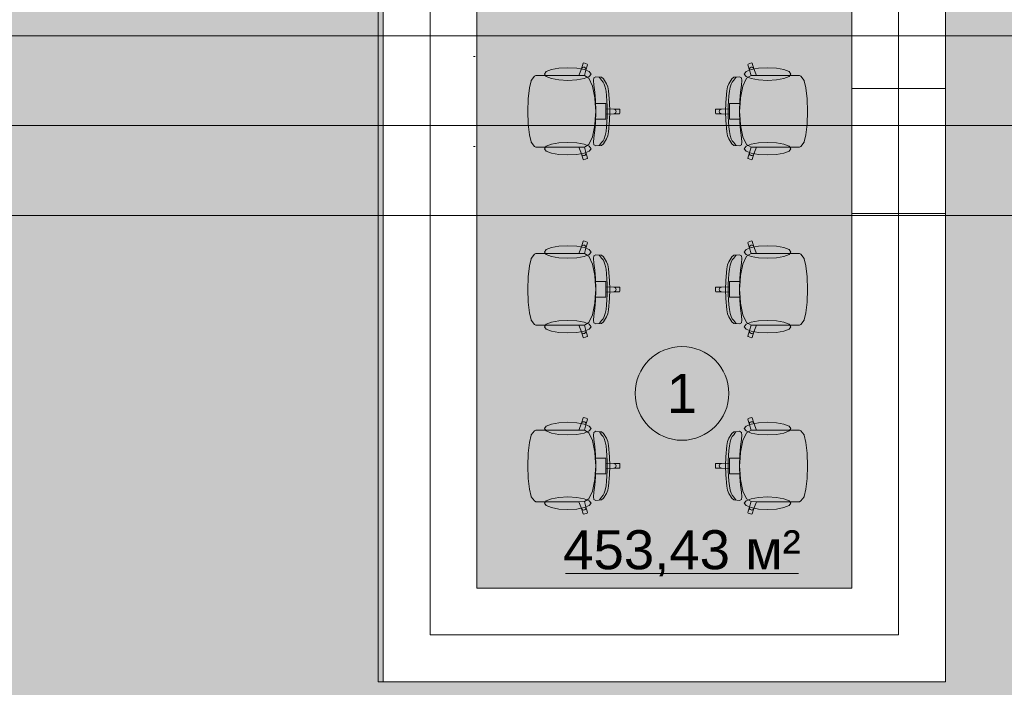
# Model space of a CAD drawing. Header units: millimetres. Extents: x 0 to 1184, y 0 to 836.
# Tile 32 of 256: x 267 to 330, y 324 to 366. Entities that reach past the tile are written whole.
import ezdxf
from ezdxf.xclip import XClip

# ---------------------------------------------------------------- set-up
doc = ezdxf.new("R2010")
doc.units = ezdxf.units.MM
doc.header["$MEASUREMENT"] = 0
doc.header["$XCLIPFRAME"] = 0
doc.linetypes.add('Wipeout_Contour', pattern=[1000, 0, -1000])
for name, color, linetype in [('Интерьер - конструкции мебели', 7, 'Continuous'), ('Интерьер - Мебель', 7, 'Continuous'), ('Элемент Модели - Зона', 7, 'Continuous'), ('Элемент Модели - Оси', 7, 'Continuous')]:
    doc.layers.add(name, color=color, linetype=linetype)
doc.styles.add('СГЕНЕРИР_СТИЛЬ_3', font='txt')

# ---------------------------------------------------------------- blocks, each defined once
blk = doc.blocks.new('Чертеж_4_4', base_point=(-278.479, 89.564))
at = {"layer": 'Элемент Модели - Зона', "linetype": 'Continuous', "lineweight": 0, "true_color": 0xf7e7a8}
h = blk.add_hatch(color=41, dxfattribs=at)
h.paths.add_polyline_path([(83.021, 364.939), (82.621, 364.939), (82.621, 272.564), (174.521, 272.564), (399.569, 272.564), (399.569, 320.394), (438.381, 359.205), (438.522, 359.064), (438.722, 359.064), (438.722, 359.264), (438.322, 359.264), (438.322, 359.901), (399.569, 398.655), (399.569, 426.459), (378.069, 426.459), (378.069, 450.364), (354.521, 450.364), (354.521, 446.564), (348.521, 446.564), (348.521, 450.364), (264.521, 450.364), (264.521, 446.564), (263.969, 446.564), (263.969, 435.544), (228.342, 399.917), (174.521, 399.917), (174.521, 366.064), (174.521, 364.939), (174.521, 360.064), (168.521, 360.064), (168.521, 364.939), (89.021, 364.939), (89.021, 360.064), (83.021, 360.064)])
h.paths.add_polyline_path([(89.021, 353.064), (83.021, 353.064), (83.021, 359.064), (89.021, 359.064)], flags=0)
h.paths.add_polyline_path([(168.521, 353.064), (168.521, 359.064), (174.521, 359.064), (174.521, 353.064)], flags=0)
h.paths.add_polyline_path([(258.521, 366.064), (264.521, 366.064), (264.521, 360.064), (258.521, 360.064)], flags=0)
h.paths.add_polyline_path([(264.521, 353.064), (258.521, 353.064), (258.521, 359.064), (264.521, 359.064)], flags=0)
h.paths.add_polyline_path([(354.521, 353.064), (348.521, 353.064), (348.521, 359.064), (354.521, 359.064)], flags=0)
h.paths.add_polyline_path([(348.521, 360.064), (348.521, 366.064), (354.521, 366.064), (354.521, 360.064)], flags=0)
at = {"layer": 'Интерьер - конструкции мебели', "color": 7, "linetype": 'Continuous', "lineweight": 15, "flags": 128}
blk.add_lwpolyline([(325.964, 408.564), (289.644, 408.564), (289.644, 323.943), (325.964, 323.943), (325.964, 353.814), (325.964, 365.314)], close=True, dxfattribs=at)
at = {"layer": 'Интерьер - Мебель', "color": 7, "linetype": 'Continuous', "lineweight": 15}
for p, q in [((302.5, 362.766), (302.657, 363.2)), ((302.657, 363.2), (302.771, 363.554)), ((302.657, 363.2), (302.685, 363.251)), ((302.685, 363.251), (302.731, 363.288)), ((302.731, 363.288), (302.787, 363.304)), ((302.771, 363.554), (302.808, 363.574)), ((302.787, 363.304), (302.845, 363.297)), ((302.808, 363.574), (303.036, 363.499)), ((302.845, 363.297), (302.896, 363.268)), ((302.896, 363.268), (302.932, 363.222)), ((302.932, 363.222), (302.948, 363.165)), ((303.055, 363.461), (302.941, 363.107)), ((302.948, 363.165), (302.941, 363.107)), ((303.036, 363.499), (303.055, 363.461)), ((313.325, 363.499), (313.305, 363.461)), ((313.305, 363.461), (313.419, 363.107)), ((313.552, 363.574), (313.325, 363.499)), ((313.428, 363.222), (313.413, 363.165)), ((313.413, 363.165), (313.419, 363.107)), ((313.465, 363.268), (313.428, 363.222)), ((313.516, 363.297), (313.465, 363.268)), ((313.573, 363.304), (313.516, 363.297)), ((313.59, 363.554), (313.552, 363.574)), ((313.63, 363.288), (313.573, 363.304)), ((313.704, 363.2), (313.59, 363.554)), ((313.675, 363.251), (313.63, 363.288)), ((313.704, 363.2), (313.675, 363.251)), ((313.861, 362.766), (313.704, 363.2)), ((299.44, 362.453), (299.652, 362.721)), ((299.652, 362.721), (299.738, 362.766)), ((299.738, 362.766), (300.048, 362.766)), ((300.048, 362.766), (300.409, 362.766)), ((300.409, 362.766), (302.5, 362.766)), ((302.844, 362.765), (302.5, 362.766)), ((302.842, 362.766), (302.844, 362.765)), ((302.941, 363.107), (302.844, 362.765)), ((302.844, 362.765), (303.123, 362.592)), ((303.123, 362.592), (303.361, 362.095)), ((303.428, 362.448), (303.458, 362.62)), ((303.458, 362.62), (303.574, 362.687)), ((303.574, 362.687), (303.935, 362.655)), ((303.829, 362.624), (303.803, 362.661)), ((303.881, 362.561), (303.829, 362.624)), ((303.942, 362.471), (303.881, 362.561)), ((303.935, 362.655), (304.067, 362.549)), ((304.067, 362.549), (304.267, 362.239)), ((312.294, 362.549), (312.093, 362.239)), ((312.426, 362.655), (312.294, 362.549)), ((312.418, 362.471), (312.48, 362.561)), ((312.787, 362.687), (312.426, 362.655)), ((312.48, 362.561), (312.531, 362.624)), ((312.531, 362.624), (312.558, 362.661)), ((312.902, 362.62), (312.787, 362.687)), ((312.933, 362.448), (312.902, 362.62)), ((313.238, 362.592), (313, 362.095)), ((313.516, 362.765), (313.238, 362.592)), ((313.419, 363.107), (313.516, 362.765)), ((313.518, 362.766), (313.516, 362.765)), ((313.516, 362.765), (313.861, 362.766)), ((315.952, 362.766), (313.861, 362.766)), ((316.313, 362.766), (315.952, 362.766)), ((316.623, 362.766), (316.313, 362.766)), ((316.709, 362.721), (316.623, 362.766)), ((316.921, 362.453), (316.709, 362.721)), ((299.253, 361.284), (299.324, 361.972)), ((299.324, 361.972), (299.431, 362.431)), ((299.431, 362.431), (299.44, 362.453)), ((303.361, 362.095), (303.52, 361.351)), ((303.454, 362.159), (303.428, 362.448)), ((303.512, 361.706), (303.454, 362.159)), ((304.043, 362.354), (303.942, 362.471)), ((304.12, 362.222), (304.043, 362.354)), ((304.182, 362.018), (304.12, 362.222)), ((304.232, 361.759), (304.182, 362.018)), ((304.267, 362.239), (304.34, 362.039)), ((304.34, 362.039), (304.388, 361.781)), ((312.021, 362.039), (311.973, 361.781)), ((312.093, 362.239), (312.021, 362.039)), ((312.129, 361.759), (312.178, 362.018)), ((312.178, 362.018), (312.241, 362.222)), ((312.241, 362.222), (312.318, 362.354)), ((312.318, 362.354), (312.418, 362.471)), ((313, 362.095), (312.841, 361.351)), ((312.849, 361.706), (312.907, 362.159)), ((312.907, 362.159), (312.933, 362.448)), ((316.929, 362.431), (316.921, 362.453)), ((317.036, 361.972), (316.929, 362.431)), ((317.108, 361.284), (317.036, 361.972)), ((299.227, 360.474), (299.252, 361.274)), ((299.252, 361.274), (299.253, 361.284)), ((303.559, 361.196), (303.512, 361.706)), ((303.52, 361.351), (303.543, 360.977)), ((304.269, 361.459), (304.232, 361.759)), ((304.294, 361.134), (304.269, 361.459)), ((304.388, 361.781), (304.458, 361.049)), ((311.973, 361.781), (311.903, 361.049)), ((312.066, 361.134), (312.092, 361.459)), ((312.092, 361.459), (312.129, 361.759)), ((312.802, 361.196), (312.849, 361.706)), ((312.841, 361.351), (312.817, 360.977)), ((317.109, 361.274), (317.108, 361.284)), ((317.134, 360.474), (317.109, 361.274)), ((303.543, 360.977), (303.575, 360.474)), ((303.543, 360.977), (303.93, 360.977)), ((303.582, 360.474), (303.559, 361.196)), ((303.93, 360.977), (304.23, 360.977)), ((304.23, 360.977), (304.23, 360.642)), ((304.23, 360.642), (304.23, 360.474)), ((304.23, 360.642), (304.728, 360.624)), ((304.309, 360.801), (304.294, 361.134)), ((304.313, 360.474), (304.309, 360.801)), ((304.458, 361.049), (304.479, 360.474)), ((304.728, 360.624), (304.785, 360.613)), ((304.728, 360.624), (305.097, 360.624)), ((305.097, 360.624), (305.127, 360.594)), ((311.263, 360.624), (311.234, 360.594)), ((311.632, 360.624), (311.263, 360.624)), ((311.632, 360.624), (311.575, 360.613)), ((312.131, 360.642), (311.632, 360.624)), ((311.903, 361.049), (311.881, 360.474)), ((312.047, 360.474), (312.052, 360.801)), ((312.052, 360.801), (312.066, 361.134)), ((312.43, 360.977), (312.131, 360.977)), ((312.131, 360.977), (312.131, 360.642)), ((312.131, 360.642), (312.131, 360.474)), ((312.817, 360.977), (312.43, 360.977)), ((312.779, 360.474), (312.802, 361.196)), ((312.817, 360.977), (312.785, 360.474)), ((299.227, 360.474), (299.252, 359.673)), ((303.543, 359.97), (303.575, 360.474)), ((303.582, 360.474), (303.559, 359.751)), ((304.23, 360.305), (304.23, 360.474)), ((304.23, 360.305), (304.728, 360.323)), ((304.23, 359.97), (304.23, 360.305)), ((304.309, 360.146), (304.294, 359.813)), ((304.313, 360.474), (304.309, 360.146)), ((304.458, 359.899), (304.479, 360.474)), ((304.728, 360.323), (304.785, 360.334)), ((304.728, 360.323), (305.097, 360.323)), ((304.785, 360.613), (304.834, 360.58)), ((304.785, 360.334), (304.834, 360.367)), ((304.834, 360.58), (304.866, 360.531)), ((304.834, 360.367), (304.866, 360.416)), ((304.866, 360.531), (304.878, 360.474)), ((304.866, 360.416), (304.878, 360.474)), ((305.097, 360.323), (305.127, 360.353)), ((305.127, 360.594), (305.127, 360.474)), ((305.127, 360.353), (305.127, 360.474)), ((311.234, 360.594), (311.234, 360.474)), ((311.234, 360.353), (311.234, 360.474)), ((311.263, 360.323), (311.234, 360.353)), ((311.632, 360.323), (311.263, 360.323)), ((311.494, 360.531), (311.483, 360.474)), ((311.494, 360.416), (311.483, 360.474)), ((311.527, 360.58), (311.494, 360.531)), ((311.527, 360.367), (311.494, 360.416)), ((311.575, 360.613), (311.527, 360.58)), ((311.575, 360.334), (311.527, 360.367)), ((311.632, 360.323), (311.575, 360.334)), ((312.131, 360.305), (311.632, 360.323)), ((311.903, 359.899), (311.881, 360.474)), ((312.047, 360.474), (312.052, 360.146)), ((312.052, 360.146), (312.066, 359.813)), ((312.131, 360.305), (312.131, 360.474)), ((312.131, 359.97), (312.131, 360.305)), ((312.779, 360.474), (312.802, 359.751)), ((312.817, 359.97), (312.785, 360.474)), ((317.134, 360.474), (317.109, 359.673)), ((299.252, 359.673), (299.253, 359.663)), ((299.253, 359.663), (299.324, 358.975)), ((303.361, 358.852), (303.52, 359.596)), ((303.559, 359.751), (303.512, 359.241)), ((303.52, 359.596), (303.543, 359.97)), ((303.543, 359.97), (303.93, 359.97)), ((303.93, 359.97), (304.23, 359.97)), ((304.269, 359.488), (304.232, 359.188)), ((304.294, 359.813), (304.269, 359.488)), ((304.388, 359.166), (304.458, 359.899)), ((311.973, 359.166), (311.903, 359.899)), ((312.066, 359.813), (312.092, 359.488)), ((312.092, 359.488), (312.129, 359.188)), ((312.43, 359.97), (312.131, 359.97)), ((312.817, 359.97), (312.43, 359.97)), ((312.802, 359.751), (312.849, 359.241)), ((312.841, 359.596), (312.817, 359.97)), ((313, 358.852), (312.841, 359.596)), ((317.108, 359.663), (317.036, 358.975)), ((317.109, 359.673), (317.108, 359.663)), ((299.324, 358.975), (299.431, 358.516)), ((303.123, 358.355), (303.361, 358.852)), ((303.454, 358.788), (303.428, 358.499)), ((303.512, 359.241), (303.454, 358.788)), ((304.182, 358.929), (304.12, 358.725)), ((304.232, 359.188), (304.182, 358.929)), ((304.267, 358.708), (304.34, 358.908)), ((304.34, 358.908), (304.388, 359.166)), ((312.021, 358.908), (311.973, 359.166)), ((312.093, 358.708), (312.021, 358.908)), ((312.129, 359.188), (312.178, 358.929)), ((312.178, 358.929), (312.241, 358.725)), ((312.849, 359.241), (312.907, 358.788)), ((312.907, 358.788), (312.933, 358.499)), ((313.238, 358.355), (313, 358.852)), ((317.036, 358.975), (316.929, 358.516)), ((299.431, 358.516), (299.44, 358.494)), ((299.44, 358.494), (299.652, 358.226)), ((299.652, 358.226), (299.738, 358.181)), ((299.738, 358.181), (300.048, 358.181)), ((300.048, 358.181), (300.409, 358.181)), ((300.409, 358.181), (302.5, 358.181)), ((302.844, 358.182), (302.5, 358.181)), ((302.5, 358.181), (302.657, 357.747)), ((302.842, 358.181), (302.844, 358.182)), ((302.844, 358.182), (303.123, 358.355)), ((302.941, 357.84), (302.844, 358.182)), ((303.428, 358.499), (303.458, 358.327)), ((303.458, 358.327), (303.574, 358.26)), ((303.574, 358.26), (303.935, 358.293)), ((303.829, 358.323), (303.803, 358.286)), ((303.881, 358.386), (303.829, 358.323)), ((303.942, 358.476), (303.881, 358.386)), ((303.935, 358.293), (304.067, 358.398)), ((304.043, 358.593), (303.942, 358.476)), ((304.12, 358.725), (304.043, 358.593)), ((304.067, 358.398), (304.267, 358.708)), ((312.294, 358.398), (312.093, 358.708)), ((312.241, 358.725), (312.318, 358.593)), ((312.426, 358.293), (312.294, 358.398)), ((312.318, 358.593), (312.418, 358.476)), ((312.418, 358.476), (312.48, 358.386)), ((312.787, 358.26), (312.426, 358.293)), ((312.48, 358.386), (312.531, 358.323)), ((312.531, 358.323), (312.558, 358.286)), ((312.902, 358.327), (312.787, 358.26)), ((312.933, 358.499), (312.902, 358.327)), ((313.516, 358.182), (313.238, 358.355)), ((313.419, 357.84), (313.516, 358.182)), ((313.518, 358.181), (313.516, 358.182)), ((313.516, 358.182), (313.861, 358.181)), ((313.861, 358.181), (313.704, 357.747)), ((315.952, 358.181), (313.861, 358.181)), ((316.313, 358.181), (315.952, 358.181)), ((316.623, 358.181), (316.313, 358.181)), ((316.709, 358.226), (316.623, 358.181)), ((316.921, 358.494), (316.709, 358.226)), ((316.929, 358.516), (316.921, 358.494)), ((302.657, 357.747), (302.685, 357.696)), ((302.657, 357.747), (302.771, 357.393)), ((302.685, 357.696), (302.731, 357.659)), ((302.731, 357.659), (302.787, 357.643)), ((302.787, 357.643), (302.845, 357.65)), ((302.845, 357.65), (302.896, 357.679)), ((302.896, 357.679), (302.932, 357.725)), ((302.932, 357.725), (302.948, 357.782)), ((302.948, 357.782), (302.941, 357.84)), ((303.055, 357.486), (302.941, 357.84)), ((303.036, 357.448), (303.055, 357.486)), ((313.305, 357.486), (313.419, 357.84)), ((313.325, 357.448), (313.305, 357.486)), ((313.413, 357.782), (313.419, 357.84)), ((313.428, 357.725), (313.413, 357.782)), ((313.465, 357.679), (313.428, 357.725)), ((313.516, 357.65), (313.465, 357.679)), ((313.573, 357.643), (313.516, 357.65)), ((313.63, 357.659), (313.573, 357.643)), ((313.704, 357.747), (313.59, 357.393)), ((313.675, 357.696), (313.63, 357.659)), ((313.704, 357.747), (313.675, 357.696)), ((302.771, 357.393), (302.808, 357.374)), ((302.808, 357.374), (303.036, 357.448)), ((313.552, 357.374), (313.325, 357.448)), ((313.59, 357.393), (313.552, 357.374)), ((302.5, 351.368), (302.657, 351.802)), ((302.657, 351.802), (302.771, 352.156)), ((302.657, 351.802), (302.685, 351.853)), ((302.685, 351.853), (302.731, 351.89)), ((302.731, 351.89), (302.787, 351.906)), ((302.771, 352.156), (302.808, 352.175)), ((302.787, 351.906), (302.845, 351.899)), ((302.808, 352.175), (303.036, 352.101)), ((302.845, 351.899), (302.896, 351.87)), ((302.896, 351.87), (302.932, 351.824)), ((302.932, 351.824), (302.948, 351.767)), ((303.055, 352.063), (302.941, 351.709)), ((303.036, 352.101), (303.055, 352.063)), ((313.325, 352.101), (313.305, 352.063)), ((313.305, 352.063), (313.419, 351.709)), ((313.552, 352.175), (313.325, 352.101)), ((313.428, 351.824), (313.413, 351.767)), ((313.465, 351.87), (313.428, 351.824)), ((313.516, 351.899), (313.465, 351.87)), ((313.573, 351.906), (313.516, 351.899)), ((313.59, 352.156), (313.552, 352.175)), ((313.63, 351.89), (313.573, 351.906)), ((313.704, 351.802), (313.59, 352.156)), ((313.675, 351.853), (313.63, 351.89)), ((313.704, 351.802), (313.675, 351.853)), ((313.861, 351.368), (313.704, 351.802)), ((299.44, 351.055), (299.652, 351.323)), ((299.652, 351.323), (299.738, 351.368)), ((299.738, 351.368), (300.048, 351.368)), ((300.048, 351.368), (300.409, 351.368)), ((300.409, 351.368), (302.5, 351.368)), ((302.844, 351.367), (302.5, 351.368)), ((302.842, 351.368), (302.844, 351.367)), ((302.941, 351.709), (302.844, 351.367)), ((302.844, 351.367), (303.123, 351.194)), ((302.948, 351.767), (302.941, 351.709)), ((303.123, 351.194), (303.361, 350.697)), ((303.428, 351.05), (303.458, 351.222)), ((303.458, 351.222), (303.574, 351.289)), ((303.574, 351.289), (303.935, 351.256)), ((303.829, 351.225), (303.803, 351.263)), ((303.881, 351.163), (303.829, 351.225)), ((303.935, 351.256), (304.067, 351.151)), ((312.426, 351.256), (312.294, 351.151)), ((312.787, 351.289), (312.426, 351.256)), ((312.48, 351.163), (312.531, 351.225)), ((312.531, 351.225), (312.558, 351.263)), ((312.902, 351.222), (312.787, 351.289)), ((312.933, 351.05), (312.902, 351.222)), ((313.238, 351.194), (313, 350.697)), ((313.516, 351.367), (313.238, 351.194)), ((313.413, 351.767), (313.419, 351.709)), ((313.419, 351.709), (313.516, 351.367)), ((313.518, 351.368), (313.516, 351.367)), ((313.516, 351.367), (313.861, 351.368)), ((315.952, 351.368), (313.861, 351.368)), ((316.313, 351.368), (315.952, 351.368)), ((316.623, 351.368), (316.313, 351.368)), ((316.709, 351.323), (316.623, 351.368)), ((316.921, 351.055), (316.709, 351.323)), ((299.253, 349.886), (299.324, 350.574)), ((299.324, 350.574), (299.431, 351.033)), ((299.431, 351.033), (299.44, 351.055)), ((303.361, 350.697), (303.52, 349.953)), ((303.454, 350.761), (303.428, 351.05)), ((303.512, 350.308), (303.454, 350.761)), ((303.942, 351.073), (303.881, 351.163)), ((304.043, 350.956), (303.942, 351.073)), ((304.12, 350.824), (304.043, 350.956)), ((304.067, 351.151), (304.267, 350.841)), ((304.182, 350.62), (304.12, 350.824)), ((304.232, 350.361), (304.182, 350.62)), ((304.267, 350.841), (304.34, 350.641)), ((304.34, 350.641), (304.388, 350.382)), ((312.021, 350.641), (311.973, 350.382)), ((312.093, 350.841), (312.021, 350.641)), ((312.294, 351.151), (312.093, 350.841)), ((312.129, 350.361), (312.178, 350.62)), ((312.178, 350.62), (312.241, 350.824)), ((312.241, 350.824), (312.318, 350.956)), ((312.318, 350.956), (312.418, 351.073)), ((312.418, 351.073), (312.48, 351.163)), ((313, 350.697), (312.841, 349.953)), ((312.849, 350.308), (312.907, 350.761)), ((312.907, 350.761), (312.933, 351.05)), ((316.929, 351.033), (316.921, 351.055)), ((317.036, 350.574), (316.929, 351.033)), ((317.108, 349.886), (317.036, 350.574)), ((303.559, 349.798), (303.512, 350.308)), ((303.52, 349.953), (303.543, 349.578)), ((304.269, 350.061), (304.232, 350.361)), ((304.294, 349.736), (304.269, 350.061)), ((304.388, 350.382), (304.458, 349.65)), ((311.973, 350.382), (311.903, 349.65)), ((312.066, 349.736), (312.092, 350.061)), ((312.092, 350.061), (312.129, 350.361)), ((312.802, 349.798), (312.849, 350.308)), ((312.841, 349.953), (312.817, 349.578)), ((299.227, 349.075), (299.252, 349.876)), ((299.252, 349.876), (299.253, 349.886)), ((303.543, 349.578), (303.575, 349.075)), ((303.543, 349.578), (303.93, 349.578)), ((303.582, 349.075), (303.559, 349.798)), ((303.93, 349.578), (304.23, 349.578)), ((304.23, 349.578), (304.23, 349.244)), ((304.309, 349.403), (304.294, 349.736)), ((304.313, 349.075), (304.309, 349.403)), ((304.458, 349.65), (304.479, 349.075)), ((311.903, 349.65), (311.881, 349.075)), ((312.047, 349.075), (312.052, 349.403)), ((312.052, 349.403), (312.066, 349.736)), ((312.43, 349.578), (312.131, 349.578)), ((312.131, 349.578), (312.131, 349.244)), ((312.817, 349.578), (312.43, 349.578)), ((312.779, 349.075), (312.802, 349.798)), ((312.817, 349.578), (312.785, 349.075)), ((317.109, 349.876), (317.108, 349.886)), ((317.134, 349.075), (317.109, 349.876)), ((299.227, 349.075), (299.252, 348.275)), ((303.543, 348.572), (303.575, 349.075)), ((303.582, 349.075), (303.559, 348.352)), ((304.23, 349.244), (304.23, 349.075)), ((304.23, 349.244), (304.728, 349.226)), ((304.23, 348.906), (304.23, 349.075)), ((304.23, 348.906), (304.728, 348.924)), ((304.23, 348.572), (304.23, 348.906)), ((304.309, 348.748), (304.294, 348.414)), ((304.313, 349.075), (304.309, 348.748)), ((304.458, 348.5), (304.479, 349.075)), ((304.728, 349.226), (304.785, 349.215)), ((304.728, 349.226), (305.097, 349.226)), ((304.728, 348.924), (304.785, 348.936)), ((304.728, 348.924), (305.097, 348.924)), ((304.785, 349.215), (304.834, 349.182)), ((304.785, 348.936), (304.834, 348.969)), ((304.834, 349.182), (304.866, 349.133)), ((304.834, 348.969), (304.866, 349.018)), ((304.866, 349.133), (304.878, 349.075)), ((304.866, 349.018), (304.878, 349.075)), ((305.097, 349.226), (305.127, 349.196)), ((305.097, 348.924), (305.127, 348.955)), ((305.127, 349.196), (305.127, 349.075)), ((305.127, 348.955), (305.127, 349.075)), ((311.263, 349.226), (311.234, 349.196)), ((311.234, 349.196), (311.234, 349.075)), ((311.234, 348.955), (311.234, 349.075)), ((311.263, 348.924), (311.234, 348.955)), ((311.632, 349.226), (311.263, 349.226)), ((311.632, 348.924), (311.263, 348.924)), ((311.494, 349.133), (311.483, 349.075)), ((311.494, 349.018), (311.483, 349.075)), ((311.527, 349.182), (311.494, 349.133)), ((311.527, 348.969), (311.494, 349.018)), ((311.575, 349.215), (311.527, 349.182)), ((311.575, 348.936), (311.527, 348.969)), ((311.632, 349.226), (311.575, 349.215)), ((311.632, 348.924), (311.575, 348.936)), ((312.131, 349.244), (311.632, 349.226)), ((312.131, 348.906), (311.632, 348.924)), ((311.903, 348.5), (311.881, 349.075)), ((312.047, 349.075), (312.052, 348.748)), ((312.052, 348.748), (312.066, 348.414)), ((312.131, 349.244), (312.131, 349.075)), ((312.131, 348.906), (312.131, 349.075)), ((312.131, 348.572), (312.131, 348.906)), ((312.779, 349.075), (312.802, 348.352)), ((312.817, 348.572), (312.785, 349.075)), ((317.134, 349.075), (317.109, 348.275)), ((299.252, 348.275), (299.253, 348.264)), ((299.253, 348.264), (299.324, 347.577)), ((303.361, 347.454), (303.52, 348.198)), ((303.559, 348.352), (303.512, 347.843)), ((303.52, 348.198), (303.543, 348.572)), ((303.543, 348.572), (303.93, 348.572)), ((303.93, 348.572), (304.23, 348.572)), ((304.269, 348.09), (304.232, 347.79)), ((304.294, 348.414), (304.269, 348.09)), ((304.388, 347.768), (304.458, 348.5)), ((311.973, 347.768), (311.903, 348.5)), ((312.066, 348.414), (312.092, 348.09)), ((312.092, 348.09), (312.129, 347.79)), ((312.43, 348.572), (312.131, 348.572)), ((312.817, 348.572), (312.43, 348.572)), ((312.802, 348.352), (312.849, 347.843)), ((312.841, 348.198), (312.817, 348.572)), ((313, 347.454), (312.841, 348.198)), ((317.108, 348.264), (317.036, 347.577)), ((317.109, 348.275), (317.108, 348.264)), ((299.324, 347.577), (299.431, 347.117)), ((303.123, 346.957), (303.361, 347.454)), ((303.454, 347.39), (303.428, 347.101)), ((303.512, 347.843), (303.454, 347.39)), ((304.182, 347.531), (304.12, 347.327)), ((304.232, 347.79), (304.182, 347.531)), ((304.267, 347.31), (304.34, 347.509)), ((304.34, 347.509), (304.388, 347.768)), ((312.021, 347.509), (311.973, 347.768)), ((312.093, 347.31), (312.021, 347.509)), ((312.129, 347.79), (312.178, 347.531)), ((312.178, 347.531), (312.241, 347.327)), ((312.849, 347.843), (312.907, 347.39)), ((312.907, 347.39), (312.933, 347.101)), ((313.238, 346.957), (313, 347.454)), ((317.036, 347.577), (316.929, 347.117)), ((299.431, 347.117), (299.44, 347.096)), ((299.44, 347.096), (299.652, 346.828)), ((299.652, 346.828), (299.738, 346.783)), ((299.738, 346.783), (300.048, 346.783)), ((300.048, 346.783), (300.409, 346.783)), ((300.409, 346.783), (302.5, 346.783)), ((302.844, 346.784), (302.5, 346.783)), ((302.5, 346.783), (302.657, 346.349)), ((302.842, 346.783), (302.844, 346.784)), ((302.844, 346.784), (303.123, 346.957)), ((302.941, 346.442), (302.844, 346.784)), ((303.428, 347.101), (303.458, 346.929)), ((303.458, 346.929), (303.574, 346.861)), ((303.574, 346.861), (303.935, 346.894)), ((303.829, 346.925), (303.803, 346.888)), ((303.881, 346.988), (303.829, 346.925)), ((303.942, 347.078), (303.881, 346.988)), ((303.935, 346.894), (304.067, 347)), ((304.043, 347.195), (303.942, 347.078)), ((304.12, 347.327), (304.043, 347.195)), ((304.067, 347), (304.267, 347.31)), ((312.294, 347), (312.093, 347.31)), ((312.241, 347.327), (312.318, 347.195)), ((312.426, 346.894), (312.294, 347)), ((312.318, 347.195), (312.418, 347.078)), ((312.418, 347.078), (312.48, 346.988)), ((312.787, 346.861), (312.426, 346.894)), ((312.48, 346.988), (312.531, 346.925)), ((312.531, 346.925), (312.558, 346.888)), ((312.902, 346.929), (312.787, 346.861)), ((312.933, 347.101), (312.902, 346.929)), ((313.516, 346.784), (313.238, 346.957)), ((313.419, 346.442), (313.516, 346.784)), ((313.518, 346.783), (313.516, 346.784)), ((313.516, 346.784), (313.861, 346.783)), ((313.861, 346.783), (313.704, 346.349)), ((315.952, 346.783), (313.861, 346.783)), ((316.313, 346.783), (315.952, 346.783)), ((316.623, 346.783), (316.313, 346.783)), ((316.709, 346.828), (316.623, 346.783)), ((316.921, 347.096), (316.709, 346.828)), ((316.929, 347.117), (316.921, 347.096)), ((302.657, 346.349), (302.685, 346.297)), ((302.657, 346.349), (302.771, 345.995)), ((302.685, 346.297), (302.731, 346.261)), ((302.731, 346.261), (302.787, 346.245)), ((302.787, 346.245), (302.845, 346.252)), ((302.845, 346.252), (302.896, 346.281)), ((302.896, 346.281), (302.932, 346.327)), ((302.932, 346.327), (302.948, 346.384)), ((302.948, 346.384), (302.941, 346.442)), ((303.055, 346.088), (302.941, 346.442)), ((313.305, 346.088), (313.419, 346.442)), ((313.413, 346.384), (313.419, 346.442)), ((313.428, 346.327), (313.413, 346.384)), ((313.465, 346.281), (313.428, 346.327)), ((313.516, 346.252), (313.465, 346.281)), ((313.573, 346.245), (313.516, 346.252)), ((313.63, 346.261), (313.573, 346.245)), ((313.704, 346.349), (313.59, 345.995)), ((313.675, 346.297), (313.63, 346.261)), ((313.704, 346.349), (313.675, 346.297)), ((302.771, 345.995), (302.808, 345.975)), ((302.808, 345.975), (303.036, 346.05)), ((303.036, 346.05), (303.055, 346.088)), ((313.325, 346.05), (313.305, 346.088)), ((313.552, 345.975), (313.325, 346.05)), ((313.59, 345.995), (313.552, 345.975)), ((302.5, 340.064), (302.657, 340.497)), ((302.657, 340.497), (302.771, 340.851)), ((302.657, 340.497), (302.685, 340.549)), ((302.685, 340.549), (302.731, 340.585)), ((302.731, 340.585), (302.787, 340.601)), ((302.771, 340.851), (302.808, 340.871)), ((302.787, 340.601), (302.845, 340.594)), ((302.808, 340.871), (303.036, 340.796)), ((302.845, 340.594), (302.896, 340.566)), ((302.896, 340.566), (302.932, 340.519)), ((302.932, 340.519), (302.948, 340.463)), ((303.055, 340.758), (302.941, 340.404)), ((302.948, 340.463), (302.941, 340.404)), ((303.036, 340.796), (303.055, 340.758)), ((313.325, 340.796), (313.305, 340.758)), ((313.305, 340.758), (313.419, 340.404)), ((313.552, 340.871), (313.325, 340.796)), ((313.428, 340.519), (313.413, 340.463)), ((313.413, 340.463), (313.419, 340.404)), ((313.465, 340.566), (313.428, 340.519)), ((313.516, 340.594), (313.465, 340.566)), ((313.573, 340.601), (313.516, 340.594)), ((313.59, 340.851), (313.552, 340.871)), ((313.63, 340.585), (313.573, 340.601)), ((313.704, 340.497), (313.59, 340.851)), ((313.675, 340.549), (313.63, 340.585)), ((313.704, 340.497), (313.675, 340.549)), ((313.861, 340.064), (313.704, 340.497)), ((299.44, 339.75), (299.652, 340.018)), ((299.652, 340.018), (299.738, 340.064)), ((299.738, 340.064), (300.048, 340.064)), ((300.048, 340.064), (300.409, 340.064)), ((300.409, 340.064), (302.5, 340.064)), ((302.844, 340.062), (302.5, 340.064)), ((302.842, 340.064), (302.844, 340.062)), ((302.941, 340.404), (302.844, 340.062)), ((302.844, 340.062), (303.123, 339.889)), ((303.123, 339.889), (303.361, 339.392)), ((303.428, 339.745), (303.458, 339.918)), ((303.458, 339.918), (303.574, 339.985)), ((303.574, 339.985), (303.935, 339.952)), ((303.829, 339.921), (303.803, 339.959)), ((303.881, 339.858), (303.829, 339.921)), ((303.942, 339.768), (303.881, 339.858)), ((303.935, 339.952), (304.067, 339.847)), ((304.067, 339.847), (304.267, 339.536)), ((312.294, 339.847), (312.093, 339.536)), ((312.426, 339.952), (312.294, 339.847)), ((312.418, 339.768), (312.48, 339.858)), ((312.787, 339.985), (312.426, 339.952)), ((312.48, 339.858), (312.531, 339.921)), ((312.531, 339.921), (312.558, 339.959)), ((312.902, 339.918), (312.787, 339.985)), ((312.933, 339.745), (312.902, 339.918)), ((313.238, 339.889), (313, 339.392)), ((313.516, 340.062), (313.238, 339.889)), ((313.419, 340.404), (313.516, 340.062)), ((313.518, 340.064), (313.516, 340.062)), ((313.516, 340.062), (313.861, 340.064)), ((315.952, 340.064), (313.861, 340.064)), ((316.313, 340.064), (315.952, 340.064)), ((316.623, 340.064), (316.313, 340.064)), ((316.709, 340.018), (316.623, 340.064)), ((316.921, 339.75), (316.709, 340.018)), ((299.253, 338.582), (299.324, 339.269)), ((299.324, 339.269), (299.431, 339.729)), ((299.431, 339.729), (299.44, 339.75)), ((303.361, 339.392), (303.52, 338.648)), ((303.454, 339.456), (303.428, 339.745)), ((303.512, 339.003), (303.454, 339.456)), ((304.043, 339.651), (303.942, 339.768)), ((304.12, 339.519), (304.043, 339.651)), ((304.182, 339.316), (304.12, 339.519)), ((304.232, 339.056), (304.182, 339.316)), ((304.267, 339.536), (304.34, 339.337)), ((304.34, 339.337), (304.388, 339.078)), ((312.021, 339.337), (311.973, 339.078)), ((312.093, 339.536), (312.021, 339.337)), ((312.129, 339.056), (312.178, 339.316)), ((312.178, 339.316), (312.241, 339.519)), ((312.241, 339.519), (312.318, 339.651)), ((312.318, 339.651), (312.418, 339.768)), ((313, 339.392), (312.841, 338.648)), ((312.849, 339.003), (312.907, 339.456)), ((312.907, 339.456), (312.933, 339.745)), ((316.929, 339.729), (316.921, 339.75)), ((317.036, 339.269), (316.929, 339.729)), ((317.108, 338.582), (317.036, 339.269)), ((299.227, 337.771), (299.252, 338.571)), ((299.252, 338.571), (299.253, 338.582)), ((303.559, 338.494), (303.512, 339.003)), ((303.52, 338.648), (303.543, 338.274)), ((304.269, 338.756), (304.232, 339.056)), ((304.294, 338.432), (304.269, 338.756)), ((304.388, 339.078), (304.458, 338.346)), ((311.973, 339.078), (311.903, 338.346)), ((312.066, 338.432), (312.092, 338.756)), ((312.092, 338.756), (312.129, 339.056)), ((312.802, 338.494), (312.849, 339.003)), ((312.841, 338.648), (312.817, 338.274)), ((317.109, 338.571), (317.108, 338.582)), ((317.134, 337.771), (317.109, 338.571)), ((303.543, 338.274), (303.575, 337.771)), ((303.543, 338.274), (303.93, 338.274)), ((303.582, 337.771), (303.559, 338.494)), ((303.93, 338.274), (304.23, 338.274)), ((304.23, 338.274), (304.23, 337.94)), ((304.23, 337.94), (304.23, 337.771)), ((304.23, 337.94), (304.728, 337.922)), ((304.309, 338.098), (304.294, 338.432)), ((304.313, 337.771), (304.309, 338.098)), ((304.458, 338.346), (304.479, 337.771)), ((312.131, 337.94), (311.632, 337.922)), ((311.903, 338.346), (311.881, 337.771)), ((312.047, 337.771), (312.052, 338.098)), ((312.052, 338.098), (312.066, 338.432)), ((312.43, 338.274), (312.131, 338.274)), ((312.131, 338.274), (312.131, 337.94)), ((312.131, 337.94), (312.131, 337.771)), ((312.817, 338.274), (312.43, 338.274)), ((312.779, 337.771), (312.802, 338.494)), ((312.817, 338.274), (312.785, 337.771)), ((299.227, 337.771), (299.252, 336.971)), ((303.543, 337.268), (303.575, 337.771)), ((303.582, 337.771), (303.559, 337.048)), ((304.23, 337.602), (304.23, 337.771)), ((304.23, 337.602), (304.728, 337.62)), ((304.23, 337.268), (304.23, 337.602)), ((304.309, 337.444), (304.294, 337.11)), ((304.313, 337.771), (304.309, 337.444)), ((304.458, 337.196), (304.479, 337.771)), ((304.728, 337.922), (304.785, 337.91)), ((304.728, 337.922), (305.097, 337.922)), ((304.728, 337.62), (304.785, 337.631)), ((304.728, 337.62), (305.097, 337.62)), ((304.785, 337.91), (304.834, 337.878)), ((304.785, 337.631), (304.834, 337.664)), ((304.834, 337.878), (304.866, 337.829)), ((304.834, 337.664), (304.866, 337.713)), ((304.866, 337.829), (304.878, 337.771)), ((304.866, 337.713), (304.878, 337.771)), ((305.097, 337.922), (305.127, 337.892)), ((305.097, 337.62), (305.127, 337.65)), ((305.127, 337.892), (305.127, 337.771)), ((305.127, 337.65), (305.127, 337.771)), ((311.263, 337.922), (311.234, 337.892)), ((311.234, 337.892), (311.234, 337.771)), ((311.234, 337.65), (311.234, 337.771)), ((311.263, 337.62), (311.234, 337.65)), ((311.632, 337.922), (311.263, 337.922)), ((311.632, 337.62), (311.263, 337.62)), ((311.494, 337.829), (311.483, 337.771)), ((311.494, 337.713), (311.483, 337.771)), ((311.527, 337.878), (311.494, 337.829)), ((311.527, 337.664), (311.494, 337.713)), ((311.575, 337.91), (311.527, 337.878)), ((311.575, 337.631), (311.527, 337.664)), ((311.632, 337.922), (311.575, 337.91)), ((311.632, 337.62), (311.575, 337.631)), ((312.131, 337.602), (311.632, 337.62)), ((311.903, 337.196), (311.881, 337.771)), ((312.047, 337.771), (312.052, 337.444)), ((312.052, 337.444), (312.066, 337.11)), ((312.131, 337.602), (312.131, 337.771)), ((312.131, 337.268), (312.131, 337.602)), ((312.779, 337.771), (312.802, 337.048)), ((312.817, 337.268), (312.785, 337.771)), ((317.134, 337.771), (317.109, 336.971)), ((299.252, 336.971), (299.253, 336.96)), ((299.253, 336.96), (299.324, 336.272)), ((303.361, 336.15), (303.52, 336.893)), ((303.559, 337.048), (303.512, 336.539)), ((303.52, 336.893), (303.543, 337.268)), ((303.543, 337.268), (303.93, 337.268)), ((303.93, 337.268), (304.23, 337.268)), ((304.269, 336.785), (304.232, 336.486)), ((304.294, 337.11), (304.269, 336.785)), ((304.388, 336.464), (304.458, 337.196)), ((311.973, 336.464), (311.903, 337.196)), ((312.066, 337.11), (312.092, 336.785)), ((312.092, 336.785), (312.129, 336.486)), ((312.43, 337.268), (312.131, 337.268)), ((312.817, 337.268), (312.43, 337.268)), ((312.802, 337.048), (312.849, 336.539)), ((312.841, 336.893), (312.817, 337.268)), ((313, 336.15), (312.841, 336.893)), ((317.108, 336.96), (317.036, 336.272)), ((317.109, 336.971), (317.108, 336.96)), ((299.324, 336.272), (299.431, 335.813)), ((303.123, 335.653), (303.361, 336.15)), ((303.454, 336.085), (303.428, 335.796)), ((303.512, 336.539), (303.454, 336.085)), ((304.182, 336.226), (304.12, 336.023)), ((304.232, 336.486), (304.182, 336.226)), ((304.267, 336.006), (304.34, 336.205)), ((304.34, 336.205), (304.388, 336.464)), ((312.021, 336.205), (311.973, 336.464)), ((312.093, 336.006), (312.021, 336.205)), ((312.129, 336.486), (312.178, 336.226)), ((312.178, 336.226), (312.241, 336.023)), ((312.849, 336.539), (312.907, 336.085)), ((312.907, 336.085), (312.933, 335.796)), ((313.238, 335.653), (313, 336.15)), ((317.036, 336.272), (316.929, 335.813)), ((299.431, 335.813), (299.44, 335.792)), ((299.44, 335.792), (299.652, 335.524)), ((299.652, 335.524), (299.738, 335.478)), ((299.738, 335.478), (300.048, 335.478)), ((300.048, 335.478), (300.409, 335.478)), ((300.409, 335.478), (302.5, 335.478)), ((302.844, 335.479), (302.5, 335.478)), ((302.5, 335.478), (302.657, 335.044)), ((302.842, 335.478), (302.844, 335.479)), ((302.844, 335.479), (303.123, 335.653)), ((302.941, 335.138), (302.844, 335.479)), ((303.428, 335.796), (303.458, 335.624)), ((303.458, 335.624), (303.574, 335.557)), ((303.574, 335.557), (303.935, 335.59)), ((303.829, 335.621), (303.803, 335.583)), ((303.881, 335.683), (303.829, 335.621)), ((303.942, 335.774), (303.881, 335.683)), ((303.935, 335.59), (304.067, 335.695)), ((304.043, 335.891), (303.942, 335.774)), ((304.12, 336.023), (304.043, 335.891)), ((304.067, 335.695), (304.267, 336.006)), ((312.294, 335.695), (312.093, 336.006)), ((312.241, 336.023), (312.318, 335.891)), ((312.426, 335.59), (312.294, 335.695)), ((312.318, 335.891), (312.418, 335.774)), ((312.418, 335.774), (312.48, 335.683)), ((312.787, 335.557), (312.426, 335.59)), ((312.48, 335.683), (312.531, 335.621)), ((312.531, 335.621), (312.558, 335.583)), ((312.902, 335.624), (312.787, 335.557)), ((312.933, 335.796), (312.902, 335.624)), ((313.516, 335.479), (313.238, 335.653)), ((313.419, 335.138), (313.516, 335.479)), ((313.518, 335.478), (313.516, 335.479)), ((313.516, 335.479), (313.861, 335.478)), ((313.861, 335.478), (313.704, 335.044)), ((315.952, 335.478), (313.861, 335.478)), ((316.313, 335.478), (315.952, 335.478)), ((316.623, 335.478), (316.313, 335.478)), ((316.709, 335.524), (316.623, 335.478)), ((316.921, 335.792), (316.709, 335.524)), ((316.929, 335.813), (316.921, 335.792)), ((302.657, 335.044), (302.685, 334.993)), ((302.657, 335.044), (302.771, 334.69)), ((302.685, 334.993), (302.731, 334.957)), ((302.731, 334.957), (302.787, 334.941)), ((302.787, 334.941), (302.845, 334.947)), ((302.845, 334.947), (302.896, 334.976)), ((302.896, 334.976), (302.932, 335.023)), ((302.932, 335.023), (302.948, 335.079)), ((302.948, 335.079), (302.941, 335.138)), ((303.055, 334.784), (302.941, 335.138)), ((303.036, 334.746), (303.055, 334.784)), ((313.305, 334.784), (313.419, 335.138)), ((313.325, 334.746), (313.305, 334.784)), ((313.413, 335.079), (313.419, 335.138)), ((313.428, 335.023), (313.413, 335.079)), ((313.465, 334.976), (313.428, 335.023)), ((313.516, 334.947), (313.465, 334.976)), ((313.573, 334.941), (313.516, 334.947)), ((313.63, 334.957), (313.573, 334.941)), ((313.704, 335.044), (313.59, 334.69)), ((313.675, 334.993), (313.63, 334.957)), ((313.704, 335.044), (313.675, 334.993)), ((302.771, 334.69), (302.808, 334.671)), ((302.808, 334.671), (303.036, 334.746)), ((313.552, 334.671), (313.325, 334.746)), ((313.59, 334.69), (313.552, 334.671))]:
    blk.add_line(p, q, dxfattribs=at)
at = {"layer": 'Интерьер - Мебель', "color": 7, "linetype": 'Continuous', "lineweight": 15, "flags": 128}
for points in [[(301.786, 363.266), (302.357, 363.235), (302.84, 363.148), (303.163, 363.018), (303.277, 362.864), (303.163, 362.71), (302.84, 362.579), (302.357, 362.492), (301.786, 362.461), (301.216, 362.492), (300.733, 362.579), (300.41, 362.71), (300.296, 362.864), (300.41, 363.018), (300.733, 363.148), (301.216, 363.235)], [(314.574, 363.266), (314.004, 363.235), (313.52, 363.148), (313.197, 363.018), (313.084, 362.864), (313.197, 362.71), (313.52, 362.579), (314.004, 362.492), (314.574, 362.461), (315.144, 362.492), (315.628, 362.579), (315.951, 362.71), (316.064, 362.864), (315.951, 363.018), (315.628, 363.148), (315.144, 363.235)], [(301.786, 357.681), (302.357, 357.712), (302.84, 357.799), (303.163, 357.929), (303.277, 358.083), (303.163, 358.237), (302.84, 358.368), (302.357, 358.455), (301.786, 358.486), (301.216, 358.455), (300.733, 358.368), (300.41, 358.237), (300.296, 358.083), (300.41, 357.929), (300.733, 357.799), (301.216, 357.712)], [(314.574, 357.681), (314.004, 357.712), (313.52, 357.799), (313.197, 357.929), (313.084, 358.083), (313.197, 358.237), (313.52, 358.368), (314.004, 358.455), (314.574, 358.486), (315.144, 358.455), (315.628, 358.368), (315.951, 358.237), (316.064, 358.083), (315.951, 357.929), (315.628, 357.799), (315.144, 357.712)], [(301.786, 351.868), (302.357, 351.837), (302.84, 351.75), (303.163, 351.619), (303.277, 351.465), (303.163, 351.311), (302.84, 351.181), (302.357, 351.093), (301.786, 351.063), (301.216, 351.093), (300.733, 351.181), (300.41, 351.311), (300.296, 351.465), (300.41, 351.619), (300.733, 351.75), (301.216, 351.837)], [(314.574, 351.868), (314.004, 351.837), (313.52, 351.75), (313.197, 351.619), (313.084, 351.465), (313.197, 351.311), (313.52, 351.181), (314.004, 351.093), (314.574, 351.063), (315.144, 351.093), (315.628, 351.181), (315.951, 351.311), (316.064, 351.465), (315.951, 351.619), (315.628, 351.75), (315.144, 351.837)], [(301.786, 346.283), (302.357, 346.313), (302.84, 346.401), (303.163, 346.531), (303.277, 346.685), (303.163, 346.839), (302.84, 346.97), (302.357, 347.057), (301.786, 347.088), (301.216, 347.057), (300.733, 346.97), (300.41, 346.839), (300.296, 346.685), (300.41, 346.531), (300.733, 346.401), (301.216, 346.313)], [(314.574, 346.283), (314.004, 346.313), (313.52, 346.401), (313.197, 346.531), (313.084, 346.685), (313.197, 346.839), (313.52, 346.97), (314.004, 347.057), (314.574, 347.088), (315.144, 347.057), (315.628, 346.97), (315.951, 346.839), (316.064, 346.685), (315.951, 346.531), (315.628, 346.401), (315.144, 346.313)], [(301.786, 340.563), (302.357, 340.533), (302.84, 340.446), (303.163, 340.315), (303.277, 340.161), (303.163, 340.007), (302.84, 339.876), (302.357, 339.789), (301.786, 339.758), (301.216, 339.789), (300.733, 339.876), (300.41, 340.007), (300.296, 340.161), (300.41, 340.315), (300.733, 340.446), (301.216, 340.533)], [(314.574, 340.563), (314.004, 340.533), (313.52, 340.446), (313.197, 340.315), (313.084, 340.161), (313.197, 340.007), (313.52, 339.876), (314.004, 339.789), (314.574, 339.758), (315.144, 339.789), (315.628, 339.876), (315.951, 340.007), (316.064, 340.161), (315.951, 340.315), (315.628, 340.446), (315.144, 340.533)], [(301.786, 334.978), (302.357, 335.009), (302.84, 335.096), (303.163, 335.227), (303.277, 335.381), (303.163, 335.535), (302.84, 335.665), (302.357, 335.753), (301.786, 335.783), (301.216, 335.753), (300.733, 335.665), (300.41, 335.535), (300.296, 335.381), (300.41, 335.227), (300.733, 335.096), (301.216, 335.009)], [(314.574, 334.978), (314.004, 335.009), (313.52, 335.096), (313.197, 335.227), (313.084, 335.381), (313.197, 335.535), (313.52, 335.665), (314.004, 335.753), (314.574, 335.783), (315.144, 335.753), (315.628, 335.665), (315.951, 335.535), (316.064, 335.381), (315.951, 335.227), (315.628, 335.096), (315.144, 335.009)]]:
    blk.add_lwpolyline(points, close=True, dxfattribs=at)
at = {"layer": 'Элемент Модели - Зона', "color": 7, "linetype": 'Continuous', "lineweight": 15}
blk.add_line((301.646, 330.876), (316.548, 330.876), dxfattribs=at)
at = {"layer": 'Элемент Модели - Зона', "color": 7, "linetype": 'Continuous', "lineweight": 15, "flags": 128}
blk.add_lwpolyline([(312.097, 342.412, 1), (306.097, 342.412, 1)], format="xyb", close=True, dxfattribs=at)
at = {"layer": 'Элемент Модели - Зона', "color": 7, "linetype": 'Continuous', "lineweight": 15, "char_height": 2.5, "attachment_point": 5, "style": 'СГЕНЕРИР_СТИЛЬ_3'}
for s, insert in [('\\A1;{\\pqc;\\fArial|b0|i0|c204|p38;1}', (309.097, 342.412)), ('\\A1;{\\pqc;\\fArial|b0|i0|c204|p38;453,43 м²}', (309.097, 332.169))]:
    blk.add_mtext(s, dxfattribs=dict(at, insert=insert))
at = {"color": 254, "linetype": 'Wipeout_Contour', "lineweight": 0, "ltscale": 1309.823084}
blk.add_wipeout([(292.964, 326.943), (289.964, 323.943), (292.964, 323.943)], dxfattribs=at).dxf.layer = 'Интерьер - конструкции мебели'
at = {"color": 254, "linetype": 'Wipeout_Contour', "lineweight": 0, "ltscale": 1376.548967}
blk.add_wipeout([(322.964, 323.943), (325.964, 323.943), (322.964, 326.943)], dxfattribs=at).dxf.layer = 'Интерьер - конструкции мебели'
at = {"color": 254, "linetype": 'Wipeout_Contour', "lineweight": 0, "ltscale": 1322.532996}
blk.add_wipeout([(295.964, 329.943), (292.964, 326.943), (295.964, 326.943)], dxfattribs=at).dxf.layer = 'Интерьер - конструкции мебели'
at = {"color": 254, "linetype": 'Wipeout_Contour', "lineweight": 0, "ltscale": 1376.62051}
blk.add_wipeout([(319.964, 326.943), (322.964, 326.943), (319.964, 329.943)], dxfattribs=at).dxf.layer = 'Интерьер - конструкции мебели'
at = {"color": 254, "linetype": 'Wipeout_Contour', "lineweight": 0, "ltscale": 1875.4034}
blk.add_wipeout([(292.964, 326.943), (292.964, 405.943), (289.964, 405.943), (289.964, 326.943)], dxfattribs=at).dxf.layer = 'Интерьер - конструкции мебели'
at = {"color": 254, "linetype": 'Wipeout_Contour', "lineweight": 0, "ltscale": 1380.793748}
blk.add_wipeout([(322.964, 326.943), (325.964, 323.943), (325.964, 326.943)], dxfattribs=at).dxf.layer = 'Интерьер - конструкции мебели'
at = {"layer": 'Интерьер - конструкции мебели', "color": 7, "linetype": 'Continuous', "lineweight": 15, "flags": 128}
blk.add_lwpolyline([(325.964, 323.943), (322.964, 323.943)], dxfattribs=at)
at = {"color": 254, "linetype": 'Wipeout_Contour', "lineweight": 0, "ltscale": 1882.541872}
blk.add_wipeout([(295.964, 329.943), (295.964, 402.943), (292.964, 402.943), (292.964, 329.943)], dxfattribs=at).dxf.layer = 'Интерьер - конструкции мебели'
at = {"color": 254, "linetype": 'Wipeout_Contour', "lineweight": 0, "ltscale": 1881.52959}
blk.add_wipeout([(325.964, 326.943), (325.964, 353.943), (322.964, 353.943), (322.964, 326.943)], dxfattribs=at).dxf.layer = 'Интерьер - конструкции мебели'
at = {"color": 254, "linetype": 'Wipeout_Contour', "lineweight": 0, "ltscale": 1311.468491}
blk.add_wipeout([(289.964, 326.943), (289.964, 323.943), (292.964, 326.943)], dxfattribs=at).dxf.layer = 'Интерьер - конструкции мебели'
at = {"layer": 'Интерьер - конструкции мебели', "color": 7, "linetype": 'Continuous', "lineweight": 15, "flags": 128}
for points in [[(289.964, 405.943), (289.964, 323.943)], [(325.964, 323.943), (325.964, 353.943)], [(289.964, 323.943), (292.964, 323.943)]]:
    blk.add_lwpolyline(points, dxfattribs=at)
at = {"layer": 'Интерьер - Мебель', "color": 7, "linetype": 'Continuous', "lineweight": 15, "flags": 128}
for points in [[(295.86, 363.983), (295.745, 363.983)], [(295.86, 358.223), (295.745, 358.223)]]:
    blk.add_lwpolyline(points, dxfattribs=at)
at = {"color": 254, "linetype": 'Wipeout_Contour', "lineweight": 0, "ltscale": 1324.176204}
blk.add_wipeout([(292.964, 329.943), (292.964, 326.943), (295.964, 329.943)], dxfattribs=at).dxf.layer = 'Интерьер - конструкции мебели'
at = {"color": 254, "linetype": 'Wipeout_Contour', "lineweight": 0, "ltscale": 1380.878106}
blk.add_wipeout([(319.964, 329.943), (322.964, 326.943), (322.964, 329.943)], dxfattribs=at).dxf.layer = 'Интерьер - конструкции мебели'
at = {"layer": 'Интерьер - конструкции мебели', "color": 7, "linetype": 'Continuous', "lineweight": 15}
for p, q in [((292.964, 402.943), (292.964, 329.943)), ((292.964, 329.943), (292.964, 326.943))]:
    blk.add_line(p, q, dxfattribs=at)
at = {"layer": 'Интерьер - конструкции мебели', "color": 7, "linetype": 'Continuous', "lineweight": 15, "flags": 128}
blk.add_lwpolyline([(295.964, 329.943), (295.964, 402.943)], dxfattribs=at)
at = {"color": 254, "linetype": 'Wipeout_Contour', "lineweight": 0, "ltscale": 1877.559949}
blk.add_wipeout([(322.964, 329.943), (322.964, 353.943), (319.964, 353.943), (319.964, 329.943)], dxfattribs=at).dxf.layer = 'Интерьер - конструкции мебели'
at = {"layer": 'Интерьер - конструкции мебели', "color": 7, "linetype": 'Continuous', "lineweight": 15}
for p, q in [((322.964, 329.943), (322.964, 353.943)), ((322.964, 326.943), (322.964, 329.943))]:
    blk.add_line(p, q, dxfattribs=at)
at = {"layer": 'Интерьер - конструкции мебели', "color": 7, "linetype": 'Continuous', "lineweight": 15, "flags": 128}
blk.add_lwpolyline([(319.964, 353.943), (319.964, 329.943)], dxfattribs=at)
at = {"color": 254, "linetype": 'Wipeout_Contour', "lineweight": 0, "ltscale": 1932.486941}
blk.add_wipeout([(325.964, 353.943), (325.964, 361.943), (322.964, 361.943), (322.964, 353.943)], dxfattribs=at).dxf.layer = 'Интерьер - конструкции мебели'
at = {"color": 254, "linetype": 'Wipeout_Contour', "lineweight": 0, "ltscale": 1792.729055}
blk.add_wipeout([(322.964, 326.943), (292.964, 326.943), (292.964, 323.943), (322.964, 323.943)], dxfattribs=at).dxf.layer = 'Интерьер - конструкции мебели'
at = {"layer": 'Интерьер - конструкции мебели', "color": 7, "linetype": 'Continuous', "lineweight": 15, "flags": 128}
for points in [[(325.964, 353.943), (325.964, 361.943)], [(292.964, 323.943), (322.964, 323.943)]]:
    blk.add_lwpolyline(points, dxfattribs=at)
at = {"color": 254, "linetype": 'Wipeout_Contour', "lineweight": 0, "ltscale": 1924.448029}
blk.add_wipeout([(322.964, 353.943), (322.964, 361.943), (319.964, 361.943), (319.964, 353.943)], dxfattribs=at).dxf.layer = 'Интерьер - конструкции мебели'
at = {"color": 254, "linetype": 'Wipeout_Contour', "lineweight": 0, "ltscale": 1801.281235}
blk.add_wipeout([(319.964, 329.943), (295.964, 329.943), (295.964, 326.943), (319.964, 326.943)], dxfattribs=at).dxf.layer = 'Интерьер - конструкции мебели'
at = {"layer": 'Интерьер - конструкции мебели', "color": 7, "linetype": 'Continuous', "lineweight": 15}
for p, q in [((322.964, 353.943), (322.964, 361.943)), ((319.964, 353.943), (325.964, 353.943)), ((292.964, 326.943), (295.964, 326.943)), ((295.964, 326.943), (319.964, 326.943)), ((319.964, 326.943), (322.964, 326.943))]:
    blk.add_line(p, q, dxfattribs=at)
at = {"layer": 'Интерьер - конструкции мебели', "color": 7, "linetype": 'Continuous', "lineweight": 15, "flags": 128}
for points in [[(319.964, 361.943), (319.964, 353.943)], [(319.964, 329.943), (295.964, 329.943)]]:
    blk.add_lwpolyline(points, dxfattribs=at)
at = {"layer": 'Элемент Модели - Оси', "color": 7, "linetype": 'Continuous', "lineweight": 15}
for p, q in [((57.32, 359.564), (1181.052, 359.564)), ((57.32, 353.814), (1181.052, 353.814))]:
    blk.add_line(p, q, dxfattribs=at)
at = {"color": 254, "linetype": 'Wipeout_Contour', "lineweight": 0, "ltscale": 2011.493151}
blk.add_wipeout([(322.964, 405.943), (322.964, 361.943), (325.964, 361.943), (325.964, 405.943)], dxfattribs=at).dxf.layer = 'Интерьер - конструкции мебели'
at = {"layer": 'Интерьер - конструкции мебели', "color": 7, "linetype": 'Continuous', "lineweight": 15, "flags": 128}
blk.add_lwpolyline([(325.964, 361.943), (325.964, 405.943)], dxfattribs=at)
at = {"color": 254, "linetype": 'Wipeout_Contour', "lineweight": 0, "ltscale": 1999.068672}
blk.add_wipeout([(319.964, 402.943), (319.964, 361.943), (322.964, 361.943), (322.964, 402.943)], dxfattribs=at).dxf.layer = 'Интерьер - конструкции мебели'
at = {"layer": 'Интерьер - конструкции мебели', "color": 7, "linetype": 'Continuous', "lineweight": 15}
for p, q in [((322.964, 361.943), (322.964, 402.943)), ((319.964, 361.943), (325.964, 361.943))]:
    blk.add_line(p, q, dxfattribs=at)
at = {"layer": 'Интерьер - конструкции мебели', "color": 7, "linetype": 'Continuous', "lineweight": 15, "flags": 128}
blk.add_lwpolyline([(319.964, 402.943), (319.964, 361.943)], dxfattribs=at)
at = {"layer": 'Элемент Модели - Оси', "color": 7, "linetype": 'Continuous', "lineweight": 15}
blk.add_line((57.32, 365.314), (1181.052, 365.314), dxfattribs=at)

msp = doc.modelspace()

# ---------------------------------------------------------------- block references
at = {"color": 161, "linetype": 'Continuous', "lineweight": 40, "true_color": 0x83aefe}
ref = msp.add_blockref('Чертеж_4_4', (-278.479, 89.564), dxfattribs=at)
XClip(ref).set_block_clipping_path([(57.3201676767, 166.9277917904), (1181.0522393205, 828.727105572)])

doc.saveas('drawing.dxf')
